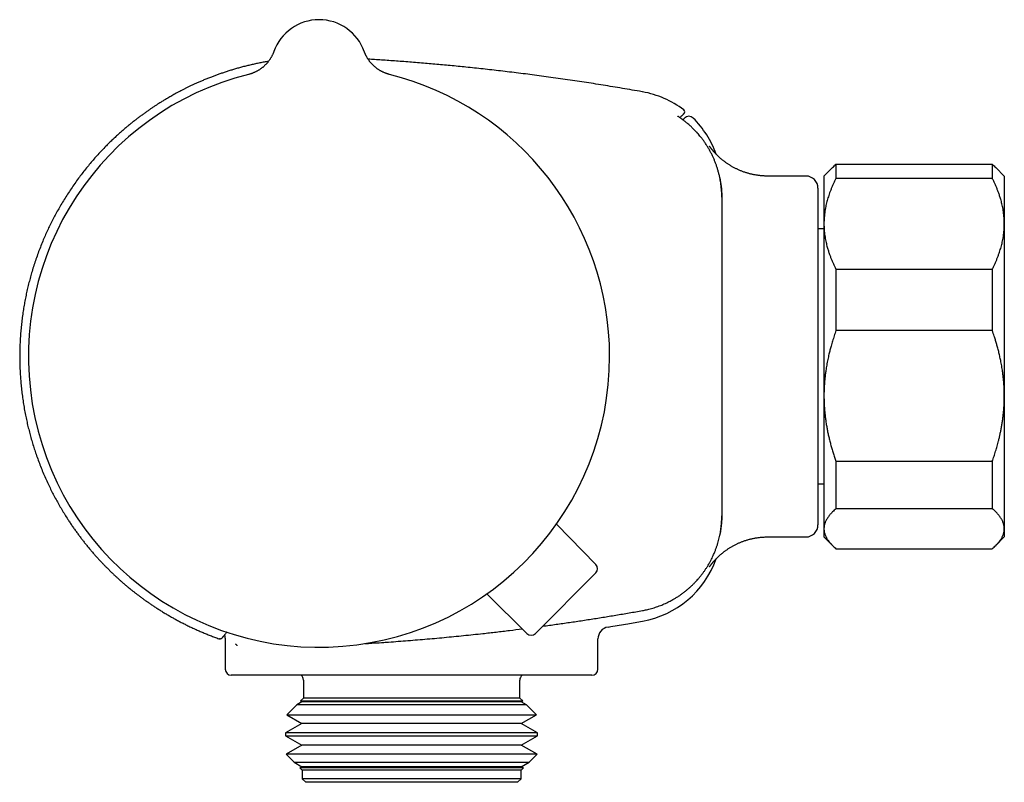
# Model space of a CAD drawing. Header units: millimetres. Extents: x 8 to 681, y 12 to 372.
# Tile 1 of 7: x 27 to 109, y 309 to 372. Entities that reach past the tile are written whole.
import ezdxf

# ---------------------------------------------------------------- set-up
doc = ezdxf.new("R2010")
doc.units = ezdxf.units.MM

msp = doc.modelspace()

# ---------------------------------------------------------------- linework, layer by layer
at = {"color": 7, "linetype": 'Continuous', "lineweight": 30}
for p, q in [((51.95, 372.198), (51.89, 372.197)), ((48.194, 369.573), (48.184, 369.546)), ((48.184, 369.546), (48.184, 369.546)), ((48.184, 369.546), (48.184, 369.546)), ((55.715, 369.546), (55.69, 369.613)), ((55.716, 369.546), (55.716, 369.546)), ((55.716, 369.546), (55.716, 369.546)), ((78.85, 366.201), (78.85, 366.201)), ((83.064, 364.024), (83.064, 364.024)), ((94.667, 359.914), (93.95, 359.198)), ((94.95, 360.176), (94.95, 359.004)), ((94.95, 360.176), (107.95, 360.176)), ((107.95, 360.176), (107.95, 359.004)), ((108.95, 359.198), (108.233, 359.914)), ((92.45, 359.198), (89.283, 359.198)), ((93.95, 359.198), (93.95, 355.233)), ((107.95, 359.004), (94.95, 359.004)), ((108.95, 359.198), (108.95, 355.233)), ((93.45, 358.198), (93.45, 330.198)), ((85.45, 357.445), (85.45, 357.421)), ((85.45, 357.421), (85.45, 330.974)), ((93.95, 354.798), (93.45, 354.798)), ((93.95, 355.233), (93.95, 340.917)), ((108.95, 355.233), (108.95, 340.917)), ((94.95, 351.462), (94.95, 346.35)), ((94.95, 351.462), (107.95, 351.462)), ((107.95, 351.462), (107.95, 346.35)), ((107.95, 346.35), (94.95, 346.35)), ((93.95, 340.917), (93.95, 329.881)), ((108.95, 340.917), (108.95, 329.881)), ((94.95, 335.484), (107.95, 335.484)), ((94.95, 335.484), (94.95, 331.543)), ((107.95, 335.484), (107.95, 331.543)), ((93.45, 333.598), (93.95, 333.598)), ((85.45, 330.974), (85.45, 330.953)), ((107.95, 331.543), (94.95, 331.543)), ((74.971, 326.907), (71.689, 330.247)), ((93.95, 329.881), (93.95, 329.198)), ((108.95, 329.881), (108.95, 329.198)), ((89.282, 329.198), (89.283, 329.198)), ((89.283, 329.198), (92.45, 329.198)), ((93.95, 329.198), (94.667, 328.481)), ((108.233, 328.481), (108.95, 329.198)), ((94.95, 328.22), (107.95, 328.22)), ((74.968, 326.203), (69.944, 321.18)), ((69.24, 321.177), (65.901, 324.458)), ((78.85, 322.194), (78.85, 322.194)), ((44.15, 320.776), (44.15, 318.198)), ((75.15, 318.198), (75.15, 320.72)), ((74.65, 317.698), (44.65, 317.698)), ((50.65, 317.298), (50.65, 315.798)), ((68.65, 315.798), (68.65, 317.298)), ((50.526, 315.492), (50.097, 315.245)), ((50.65, 315.798), (50.411, 315.559)), ((50.411, 315.559), (50.526, 315.492)), ((50.411, 315.559), (50.817, 315.559)), ((68.774, 315.492), (50.526, 315.492)), ((68.65, 315.798), (50.65, 315.798)), ((50.817, 315.559), (68.889, 315.559)), ((68.889, 315.559), (68.65, 315.798)), ((68.774, 315.492), (68.889, 315.559)), ((69.203, 315.245), (68.774, 315.492)), ((50.097, 315.245), (49.27, 314.418)), ((69.203, 315.245), (50.097, 315.245)), ((70.03, 314.418), (69.203, 315.245)), ((50.526, 313.692), (49.173, 312.911)), ((49.27, 314.418), (50.526, 313.692)), ((49.27, 314.418), (49.725, 314.418)), ((49.725, 314.418), (70.03, 314.418)), ((68.774, 313.692), (50.526, 313.692)), ((68.774, 313.692), (70.03, 314.418)), ((70.128, 312.911), (68.774, 313.692)), ((49.173, 312.911), (49.173, 312.674)), ((70.128, 312.911), (49.173, 312.911)), ((70.128, 312.674), (70.128, 312.911)), ((49.173, 312.674), (50.526, 311.892)), ((49.173, 312.674), (49.632, 312.674)), ((49.632, 312.674), (70.128, 312.674)), ((68.774, 311.892), (70.128, 312.674)), ((50.526, 311.892), (49.213, 311.134)), ((68.774, 311.892), (50.526, 311.892)), ((70.087, 311.134), (68.774, 311.892)), ((49.213, 311.134), (49.886, 310.462)), ((70.087, 311.134), (49.213, 311.134)), ((49.886, 310.462), (50.526, 310.092)), ((49.886, 310.462), (50.314, 310.462)), ((50.314, 310.462), (69.414, 310.462)), ((68.774, 310.092), (69.414, 310.462)), ((69.414, 310.462), (70.087, 311.134)), ((50.526, 310.092), (50.354, 309.993)), ((50.354, 309.993), (50.55, 309.798)), ((68.946, 309.993), (50.354, 309.993)), ((68.774, 310.092), (50.526, 310.092)), ((50.55, 309.798), (50.55, 309.098)), ((68.75, 309.798), (50.55, 309.798)), ((68.75, 309.798), (68.946, 309.993)), ((68.75, 309.098), (68.75, 309.798)), ((68.946, 309.993), (68.774, 310.092)), ((50.55, 309.098), (50.85, 308.798)), ((68.75, 309.098), (50.55, 309.098)), ((68.45, 308.798), (50.85, 308.798)), ((68.45, 308.798), (68.75, 309.098))]:
    msp.add_line(p, q, dxfattribs=at)
at = {"color": 7, "linetype": 'Continuous', "lineweight": 30, "flags": 128}
for points in [[(55.773, 369.398), (55.749, 369.457), (55.716, 369.546)], [(44.269, 321.28), (44.236, 321.238), (44.194, 321.184), (44.156, 321.136), (44.121, 321.092), (44.089, 321.051), (44.06, 321.015), (44.033, 320.981), (44.008, 320.951), (43.986, 320.924), (43.965, 320.899), (43.947, 320.877), (43.931, 320.857), (43.917, 320.84), (43.904, 320.825), (43.894, 320.813), (43.885, 320.802), (43.878, 320.794), (43.873, 320.788), (43.87, 320.784), (43.868, 320.782), (43.868, 320.782), (43.849, 320.762), (43.828, 320.746), (43.805, 320.732), (43.78, 320.722), (43.755, 320.715), (43.728, 320.711), (43.701, 320.711), (43.675, 320.715), (43.649, 320.722)]]:
    msp.add_lwpolyline(points, dxfattribs=at)
at = {"color": 7, "linetype": 'Continuous', "lineweight": 30}
for centre, radius, start, end in [((51.95, 368.198), 4, 19.69613, 160.30387), ((51.95, 344.198), 24.172, 104.03649, 0), ((51.95, 344.198), 24.172, 0, 75.96351), ((77.45, 358.325), 8, 52.78507, 79.91904), ((82.168, 364.536), 0.2, 315, 52.81908), ((82.713, 363.668), 0.5, 45.43308, 135.00016), ((77.45, 358.325), 8, 19.65658, 45.43154), ((92.45, 358.198), 1, 0, 90), ((92.45, 330.198), 1, 270, 0), ((74.614, 326.557), 0.5, 315, 44.5), ((77.45, 330.071), 8, 280.081, 340.35501), ((43.15, 320.776), 1, 0.0003, 17.13353), ((69.591, 321.534), 0.5, 225.5, 315), ((76.15, 320.72), 1, 99.29935, 180.00563), ((44.65, 318.198), 0.5, 180, 270), ((74.65, 318.198), 0.5, 270, 0), ((50.15, 317.298), 0.5, 0, 53.1301), ((69.15, 317.298), 0.5, 126.8699, 180)]:
    msp.add_arc(centre, radius, start, end, dxfattribs=at)
for points, knots in [([(48.184, 369.546), (48.184, 369.546), (48.183, 369.544), (48.182, 369.541), (48.181, 369.537), (48.179, 369.531), (48.176, 369.523), (48.171, 369.511), (48.165, 369.494), (48.155, 369.468), (48.141, 369.432), (48.12, 369.382), (48.093, 369.32), (48.062, 369.253), (48.028, 369.186), (47.994, 369.121), (47.956, 369.054), (47.916, 368.986), (47.873, 368.918), (47.827, 368.851), (47.779, 368.784), (47.729, 368.718), (47.677, 368.653), (47.624, 368.589), (47.568, 368.526), (47.51, 368.465), (47.45, 368.406), (47.389, 368.348), (47.326, 368.292), (47.262, 368.237), (47.196, 368.185), (47.128, 368.134), (47.059, 368.085), (46.988, 368.038), (46.916, 367.993), (46.843, 367.95), (46.769, 367.909), (46.693, 367.87), (46.617, 367.834), (46.539, 367.799), (46.461, 367.767), (46.378, 367.736), (46.292, 367.706), (46.202, 367.678), (46.134, 367.659), (46.095, 367.65), (46.087, 367.648)], [0, 0, 0, 0, 0.002589, 0.005862, 0.00877, 0.011601, 0.014705, 0.018712, 0.024453, 0.033287, 0.047021, 0.063858, 0.088052, 0.114872, 0.138914, 0.163744, 0.189725, 0.216418, 0.243596, 0.271111, 0.298867, 0.3268, 0.354866, 0.383035, 0.411286, 0.439602, 0.467971, 0.496384, 0.524833, 0.553313, 0.581819, 0.610349, 0.638897, 0.667464, 0.696045, 0.724639, 0.753246, 0.781863, 0.81049, 0.839126, 0.867769, 0.89642, 0.928267, 0.960097, 0.991827, 1, 1, 1, 1]), ([(57.813, 367.648), (57.792, 367.653), (57.744, 367.665), (57.668, 367.687), (57.586, 367.713), (57.505, 367.742), (57.425, 367.773), (57.346, 367.805), (57.268, 367.841), (57.192, 367.878), (57.117, 367.917), (57.043, 367.958), (56.97, 368.001), (56.9, 368.046), (56.83, 368.093), (56.763, 368.141), (56.696, 368.191), (56.632, 368.243), (56.569, 368.296), (56.509, 368.35), (56.45, 368.406), (56.393, 368.463), (56.337, 368.521), (56.284, 368.58), (56.233, 368.64), (56.184, 368.7), (56.137, 368.762), (56.092, 368.823), (56.05, 368.885), (56.009, 368.947), (55.971, 369.009), (55.935, 369.07), (55.901, 369.13), (55.87, 369.19), (55.841, 369.247), (55.815, 369.303), (55.792, 369.355), (55.771, 369.403), (55.755, 369.444), (55.742, 369.476), (55.734, 369.498), (55.728, 369.513), (55.724, 369.523), (55.721, 369.531), (55.719, 369.536), (55.718, 369.541), (55.717, 369.544), (55.716, 369.545), (55.716, 369.546)], [0, 0, 0, 0, 0.021311, 0.050449, 0.079517, 0.108512, 0.137432, 0.166275, 0.195036, 0.223713, 0.252301, 0.280797, 0.309195, 0.33749, 0.365678, 0.39375, 0.4217, 0.44952, 0.4772, 0.50473, 0.532099, 0.559292, 0.586296, 0.613091, 0.639657, 0.665971, 0.692004, 0.717724, 0.743092, 0.768059, 0.792569, 0.816552, 0.839921, 0.862568, 0.884354, 0.905099, 0.924554, 0.942334, 0.957683, 0.969259, 0.976901, 0.98203, 0.985705, 0.98859, 0.991152, 0.993776, 0.996728, 1, 1, 1, 1]), ([(47.744, 368.737), (47.685, 368.727), (47.503, 368.697), (47.203, 368.64), (46.838, 368.567), (46.476, 368.488), (46.117, 368.405), (45.767, 368.318), (45.425, 368.227), (45.091, 368.135), (44.766, 368.039), (44.45, 367.942), (44.142, 367.842), (43.843, 367.742), (43.552, 367.639), (43.27, 367.536), (42.98, 367.427), (42.684, 367.31), (42.383, 367.187), (42.094, 367.064), (41.822, 366.945), (41.567, 366.829), (41.329, 366.718), (41.1, 366.609), (40.881, 366.501), (40.67, 366.395), (40.469, 366.292), (40.27, 366.187), (40.076, 366.083), (39.885, 365.978), (39.705, 365.877), (39.535, 365.78), (39.384, 365.692), (39.249, 365.613), (39.127, 365.54), (39.005, 365.466), (38.882, 365.391), (38.756, 365.313), (38.602, 365.216), (38.421, 365.1), (38.21, 364.962), (37.995, 364.819), (37.779, 364.67), (37.559, 364.517), (37.335, 364.356), (37.107, 364.189), (36.876, 364.016), (36.643, 363.837), (36.408, 363.651), (36.169, 363.458), (35.925, 363.256), (35.677, 363.045), (35.425, 362.824), (35.169, 362.595), (34.912, 362.357), (34.652, 362.11), (34.391, 361.854), (34.105, 361.564), (33.796, 361.242), (33.469, 360.886), (33.149, 360.524), (32.836, 360.156), (32.53, 359.782), (32.232, 359.403), (31.931, 359.004), (31.628, 358.587), (31.326, 358.15), (31.033, 357.706), (30.749, 357.257), (30.483, 356.815), (30.235, 356.383), (30.002, 355.959), (29.778, 355.531), (29.562, 355.099), (29.354, 354.663), (29.156, 354.223), (28.959, 353.764), (28.766, 353.286), (28.578, 352.789), (28.4, 352.288), (28.233, 351.784), (28.081, 351.291), (27.944, 350.811), (27.821, 350.344), (27.706, 349.874), (27.6, 349.403), (27.504, 348.93), (27.417, 348.454), (27.336, 347.962), (27.263, 347.452), (27.199, 346.924), (27.146, 346.395), (27.105, 345.865), (27.075, 345.351), (27.057, 344.852), (27.049, 344.369), (27.05, 343.886), (27.061, 343.403), (27.082, 342.92), (27.111, 342.438), (27.152, 341.94), (27.204, 341.428), (27.269, 340.9), (27.345, 340.374), (27.432, 339.85), (27.528, 339.343), (27.63, 338.855), (27.738, 338.384), (27.856, 337.915), (27.982, 337.449), (28.117, 336.985), (28.261, 336.524), (28.419, 336.051), (28.593, 335.565), (28.782, 335.069), (28.982, 334.576), (29.192, 334.088), (29.407, 333.62), (29.624, 333.17), (29.842, 332.739), (30.069, 332.312), (30.304, 331.89), (30.547, 331.473), (30.798, 331.06), (31.03, 330.695), (31.24, 330.375), (31.425, 330.102), (31.612, 329.834), (31.799, 329.573), (31.985, 329.319), (32.171, 329.073), (32.356, 328.834), (32.549, 328.591), (32.749, 328.346), (32.955, 328.099), (33.16, 327.86), (33.362, 327.63), (33.56, 327.41), (33.755, 327.199), (33.945, 326.998), (34.132, 326.804), (34.327, 326.606), (34.529, 326.406), (34.738, 326.204), (34.941, 326.012), (35.138, 325.83), (35.329, 325.657), (35.486, 325.517), (35.612, 325.408), (35.708, 325.324), (35.808, 325.239), (35.913, 325.15), (36.024, 325.057), (36.141, 324.961), (36.263, 324.861), (36.403, 324.749), (36.561, 324.623), (36.74, 324.484), (36.929, 324.34), (37.128, 324.191), (37.336, 324.038), (37.555, 323.881), (37.785, 323.721), (38.024, 323.557), (38.275, 323.39), (38.534, 323.222), (38.803, 323.052), (39.082, 322.882), (39.371, 322.71), (39.663, 322.541), (39.959, 322.376), (40.257, 322.215), (40.564, 322.054), (40.882, 321.893), (41.21, 321.733), (41.547, 321.575), (41.885, 321.422), (42.223, 321.275), (42.56, 321.135), (42.906, 320.997), (43.261, 320.862), (43.509, 320.771), (43.64, 320.725), (43.649, 320.722)], [0, 0, 0, 0, 0.002726, 0.008418, 0.014006, 0.019748, 0.025375, 0.030887, 0.036283, 0.041565, 0.046731, 0.051781, 0.056716, 0.061536, 0.06624, 0.070828, 0.0753, 0.080422, 0.085383, 0.090183, 0.09482, 0.098969, 0.10298, 0.106852, 0.110585, 0.114179, 0.117635, 0.120951, 0.124439, 0.127759, 0.13091, 0.133893, 0.136707, 0.138924, 0.141052, 0.143214, 0.145426, 0.147686, 0.149995, 0.153722, 0.15757, 0.161539, 0.165512, 0.169599, 0.173801, 0.178117, 0.182547, 0.187009, 0.191582, 0.196266, 0.201059, 0.206065, 0.211186, 0.216422, 0.221773, 0.22724, 0.232823, 0.23852, 0.245885, 0.253256, 0.260627, 0.267999, 0.275371, 0.282743, 0.290116, 0.298225, 0.306335, 0.314444, 0.322554, 0.330663, 0.338035, 0.345407, 0.352778, 0.360149, 0.36752, 0.374891, 0.382262, 0.390371, 0.39848, 0.406589, 0.414699, 0.422808, 0.430181, 0.437554, 0.444926, 0.452299, 0.459671, 0.467044, 0.474416, 0.482525, 0.490634, 0.498742, 0.50685, 0.514958, 0.52233, 0.529702, 0.537074, 0.544446, 0.551818, 0.559191, 0.566563, 0.574672, 0.582782, 0.590891, 0.599001, 0.60711, 0.614482, 0.621853, 0.629225, 0.636596, 0.643967, 0.651338, 0.65871, 0.666819, 0.674928, 0.683038, 0.691147, 0.699257, 0.706629, 0.714, 0.721372, 0.728744, 0.736115, 0.743486, 0.750857, 0.755925, 0.760989, 0.765982, 0.77088, 0.775684, 0.780394, 0.785009, 0.789529, 0.794569, 0.799486, 0.80428, 0.808951, 0.813499, 0.817847, 0.822077, 0.826188, 0.830181, 0.834781, 0.839213, 0.843478, 0.847575, 0.851505, 0.855268, 0.85721, 0.859124, 0.861122, 0.863222, 0.865425, 0.86773, 0.870137, 0.872647, 0.875947, 0.879409, 0.883033, 0.886818, 0.890764, 0.894872, 0.899142, 0.903572, 0.908164, 0.912916, 0.917741, 0.922721, 0.927855, 0.933145, 0.938179, 0.943346, 0.948645, 0.954077, 0.959641, 0.965337, 0.971164, 0.976622, 0.982191, 0.98787, 0.99366, 0.999561, 1, 1, 1, 1]), ([(78.85, 366.201), (78.84, 366.203), (78.555, 366.254), (77.999, 366.351), (77.185, 366.491), (76.379, 366.625), (75.581, 366.755), (74.79, 366.881), (74.008, 367.002), (73.222, 367.12), (72.431, 367.236), (71.637, 367.349), (70.852, 367.457), (70.075, 367.562), (69.307, 367.661), (68.548, 367.757), (67.798, 367.849), (67.056, 367.937), (66.323, 368.021), (65.598, 368.102), (64.882, 368.178), (64.188, 368.25), (63.516, 368.318), (62.865, 368.381), (62.222, 368.441), (61.587, 368.498), (60.947, 368.554), (60.302, 368.608), (59.654, 368.66), (59.015, 368.71), (58.384, 368.757), (57.762, 368.801), (57.16, 368.842), (56.584, 368.879), (56.213, 368.902), (56.031, 368.914)], [0, 0, 0, 0, 0.001426, 0.037725, 0.073646, 0.10919, 0.144361, 0.179158, 0.213584, 0.247641, 0.282924, 0.317805, 0.352285, 0.386365, 0.420046, 0.45333, 0.486218, 0.51871, 0.550807, 0.582511, 0.613821, 0.644738, 0.673529, 0.701972, 0.730066, 0.757813, 0.785212, 0.813891, 0.842179, 0.870077, 0.897583, 0.924698, 0.951421, 0.976259, 1, 1, 1, 1]), ([(81.903, 364.096), (81.896, 364.101), (81.882, 364.111), (81.862, 364.125), (81.843, 364.137), (81.827, 364.149), (81.813, 364.158), (81.802, 364.166), (81.793, 364.172), (81.788, 364.176), (81.785, 364.178), (81.783, 364.179), (81.783, 364.179), (81.783, 364.179)], [0, 0, 0, 0, 0.108022, 0.222843, 0.337393, 0.45098, 0.56279, 0.671733, 0.764631, 0.84877, 0.926968, 0.992745, 1, 1, 1, 1]), ([(82.348, 363.772), (82.326, 363.789), (82.282, 363.822), (82.217, 363.871), (82.154, 363.918), (82.093, 363.962), (82.035, 364.004), (81.982, 364.041), (81.937, 364.073), (81.912, 364.09), (81.901, 364.097)], [0, 0, 0, 0, 0.132601, 0.265203, 0.394779, 0.524742, 0.654307, 0.780505, 0.907078, 1, 1, 1, 1]), ([(82.308, 364.394), (82.308, 364.395), (82.309, 364.396), (82.304, 364.39), (82.292, 364.378), (82.276, 364.362), (82.258, 364.344), (82.233, 364.319), (82.2, 364.286), (82.156, 364.242), (82.106, 364.192), (82.051, 364.137), (82.004, 364.09), (81.975, 364.061), (81.966, 364.052)], [0, 0, 0, 0, 0.026591, 0.119628, 0.212666, 0.283546, 0.354426, 0.425307, 0.531628, 0.637949, 0.744272, 0.850595, 0.956918, 1, 1, 1, 1]), ([(82.213, 363.875), (82.214, 363.876), (82.226, 363.888), (82.247, 363.909), (82.276, 363.938), (82.303, 363.964), (82.326, 363.988), (82.345, 364.007), (82.357, 364.019), (82.359, 364.021), (82.36, 364.021)], [0, 0, 0, 0, 0.010461, 0.134994, 0.259526, 0.384059, 0.538707, 0.693355, 0.848004, 1, 1, 1, 1]), ([(85.45, 357.445), (85.449, 357.534), (85.447, 357.711), (85.434, 357.977), (85.412, 358.242), (85.381, 358.507), (85.341, 358.772), (85.291, 359.039), (85.232, 359.307), (85.164, 359.572), (85.086, 359.835), (85.001, 360.092), (84.908, 360.344), (84.807, 360.591), (84.699, 360.834), (84.582, 361.073), (84.456, 361.311), (84.321, 361.546), (84.177, 361.779), (84.025, 362.006), (83.865, 362.229), (83.712, 362.426), (83.57, 362.6), (83.418, 362.776), (83.237, 362.972), (83.027, 363.185), (82.808, 363.389), (82.583, 363.586), (82.426, 363.71), (82.348, 363.772)], [0, 0, 0, 0, 0.036457, 0.072944, 0.109441, 0.145928, 0.182385, 0.2199, 0.257449, 0.295008, 0.332556, 0.370071, 0.406528, 0.443015, 0.479513, 0.516, 0.552456, 0.589972, 0.62752, 0.665079, 0.702628, 0.740143, 0.767566, 0.794988, 0.835962, 0.876979, 0.91801, 0.959026, 1, 1, 1, 1]), ([(89.283, 359.198), (89.261, 359.198), (89.197, 359.198), (89.093, 359.2), (88.969, 359.205), (88.846, 359.213), (88.723, 359.223), (88.601, 359.236), (88.479, 359.251), (88.357, 359.269), (88.236, 359.289), (88.116, 359.312), (87.996, 359.337), (87.878, 359.364), (87.759, 359.394), (87.642, 359.426), (87.526, 359.46), (87.411, 359.497), (87.297, 359.535), (87.183, 359.576), (87.071, 359.62), (86.961, 359.665), (86.851, 359.712), (86.743, 359.761), (86.637, 359.812), (86.532, 359.865), (86.428, 359.92), (86.327, 359.976), (86.227, 360.034), (86.13, 360.093), (86.035, 360.153), (85.942, 360.214), (85.852, 360.276), (85.764, 360.338), (85.68, 360.4), (85.599, 360.462), (85.522, 360.523), (85.449, 360.583), (85.38, 360.641), (85.314, 360.698), (85.253, 360.753), (85.196, 360.806), (85.142, 360.856), (85.092, 360.905), (85.046, 360.951), (85.002, 360.995), (84.962, 361.036), (84.924, 361.076), (84.889, 361.114), (84.856, 361.15), (84.825, 361.184), (84.796, 361.217), (84.769, 361.248), (84.743, 361.278), (84.719, 361.306), (84.696, 361.334), (84.674, 361.36), (84.654, 361.384), (84.635, 361.408), (84.616, 361.431), (84.599, 361.453), (84.583, 361.474), (84.567, 361.494), (84.551, 361.514), (84.537, 361.533), (84.524, 361.55), (84.511, 361.567), (84.499, 361.583), (84.488, 361.599), (84.478, 361.613), (84.468, 361.626), (84.46, 361.638), (84.452, 361.649), (84.445, 361.659), (84.439, 361.667), (84.435, 361.674), (84.431, 361.679), (84.429, 361.682), (84.429, 361.683), (84.429, 361.683), (84.429, 361.683)], [0, 0, 0, 0, 0.008893, 0.025512, 0.042111, 0.058689, 0.075246, 0.09178, 0.108292, 0.12478, 0.141243, 0.157681, 0.174092, 0.190474, 0.206827, 0.223149, 0.239438, 0.255692, 0.271908, 0.288084, 0.304215, 0.320298, 0.336328, 0.352298, 0.368203, 0.384032, 0.399775, 0.415419, 0.430947, 0.446339, 0.46157, 0.47661, 0.491424, 0.505971, 0.520205, 0.534077, 0.547538, 0.560544, 0.57306, 0.585058, 0.596529, 0.607475, 0.617911, 0.62786, 0.637357, 0.646439, 0.655146, 0.66352, 0.671607, 0.679447, 0.687083, 0.694558, 0.701913, 0.709187, 0.716421, 0.723655, 0.730919, 0.738248, 0.745681, 0.753256, 0.761015, 0.769004, 0.777722, 0.786456, 0.795606, 0.805207, 0.81531, 0.825966, 0.837226, 0.849142, 0.861765, 0.875146, 0.88933, 0.904361, 0.920275, 0.937099, 0.954853, 0.970357, 0.98581, 1, 1, 1, 1]), ([(94.667, 359.914), (94.71, 359.957), (94.799, 360.044), (94.899, 360.131), (94.95, 360.176)], [0, 0, 0, 0, 0.4861164, 1, 1, 1, 1]), ([(107.95, 360.176), (108, 360.132), (108.1, 360.045), (108.189, 359.958), (108.233, 359.914)], [0, 0, 0, 0, 0.5055415, 1, 1, 1, 1]), ([(85.271, 359.102), (85.276, 359.077), (85.297, 358.983), (85.326, 358.83), (85.357, 358.643), (85.382, 358.464), (85.404, 358.285), (85.421, 358.109), (85.434, 357.935), (85.443, 357.764), (85.449, 357.593), (85.45, 357.479), (85.45, 357.421)], [0, 0, 0, 0, 0.046281, 0.169947, 0.276206, 0.382465, 0.488939, 0.595414, 0.696467, 0.797521, 0.898761, 1, 1, 1, 1]), ([(94.95, 359.004), (94.91, 358.925), (94.829, 358.765), (94.716, 358.524), (94.61, 358.282), (94.51, 358.039), (94.423, 357.807), (94.347, 357.588), (94.28, 357.381), (94.22, 357.174), (94.166, 356.967), (94.117, 356.76), (94.071, 356.534), (94.029, 356.29), (93.994, 356.026), (93.969, 355.762), (93.953, 355.498), (93.951, 355.321), (93.95, 355.233)], [0, 0, 0, 0, 0.065617, 0.131252, 0.19689, 0.262521, 0.328134, 0.383158, 0.438187, 0.493212, 0.547625, 0.602042, 0.656455, 0.725142, 0.793864, 0.862595, 0.931314, 1, 1, 1, 1]), ([(108.95, 355.233), (108.95, 355.277), (108.949, 355.402), (108.941, 355.608), (108.924, 355.852), (108.897, 356.095), (108.863, 356.338), (108.823, 356.567), (108.778, 356.783), (108.73, 356.985), (108.668, 357.218), (108.589, 357.483), (108.494, 357.762), (108.395, 358.025), (108.295, 358.272), (108.187, 358.518), (108.073, 358.762), (107.991, 358.924), (107.95, 359.004)], [0, 0, 0, 0, 0.034083, 0.097391, 0.160725, 0.224069, 0.287405, 0.350715, 0.403935, 0.45716, 0.51038, 0.588809, 0.667238, 0.733776, 0.800332, 0.866897, 0.933458, 1, 1, 1, 1]), ([(93.95, 355.233), (93.95, 355.19), (93.951, 355.065), (93.959, 354.858), (93.976, 354.615), (94.003, 354.372), (94.037, 354.129), (94.077, 353.9), (94.122, 353.684), (94.17, 353.482), (94.232, 353.248), (94.311, 352.984), (94.406, 352.705), (94.505, 352.441), (94.605, 352.194), (94.713, 351.949), (94.827, 351.705), (94.909, 351.543), (94.95, 351.462)], [0, 0, 0, 0, 0.034083, 0.097391, 0.160725, 0.224069, 0.287405, 0.350715, 0.403935, 0.45716, 0.51038, 0.588809, 0.667238, 0.733776, 0.800332, 0.866897, 0.933458, 1, 1, 1, 1]), ([(107.95, 351.462), (107.99, 351.542), (108.071, 351.701), (108.184, 351.942), (108.29, 352.184), (108.39, 352.428), (108.477, 352.659), (108.553, 352.879), (108.62, 353.086), (108.68, 353.293), (108.734, 353.5), (108.783, 353.707), (108.829, 353.932), (108.871, 354.177), (108.906, 354.44), (108.931, 354.704), (108.947, 354.969), (108.949, 355.145), (108.95, 355.233)], [0, 0, 0, 0, 0.065617, 0.131252, 0.19689, 0.262521, 0.328134, 0.383158, 0.438187, 0.493212, 0.547625, 0.602042, 0.656455, 0.725142, 0.793864, 0.862595, 0.931314, 1, 1, 1, 1]), ([(94.95, 346.35), (94.9, 346.207), (94.8, 345.92), (94.662, 345.485), (94.544, 345.084), (94.446, 344.717), (94.373, 344.421), (94.313, 344.16), (94.265, 343.937), (94.221, 343.713), (94.179, 343.489), (94.141, 343.266), (94.1, 343.001), (94.059, 342.694), (94.021, 342.356), (93.992, 342.029), (93.971, 341.712), (93.958, 341.421), (93.951, 341.156), (93.95, 340.997), (93.95, 340.917)], [0, 0, 0, 0, 0.081921, 0.163952, 0.245981, 0.307681, 0.369381, 0.410651, 0.45192, 0.492959, 0.533999, 0.57481, 0.615621, 0.678871, 0.742121, 0.799376, 0.856637, 0.913892, 0.956946, 1, 1, 1, 1]), ([(108.95, 340.917), (108.95, 340.993), (108.949, 341.144), (108.943, 341.395), (108.931, 341.672), (108.912, 341.974), (108.885, 342.289), (108.851, 342.616), (108.811, 342.918), (108.772, 343.182), (108.735, 343.407), (108.695, 343.631), (108.641, 343.906), (108.572, 344.231), (108.483, 344.605), (108.391, 344.956), (108.297, 345.285), (108.205, 345.591), (108.091, 345.947), (108.003, 346.199), (107.95, 346.35)], [0, 0, 0, 0, 0.040822, 0.081644, 0.136201, 0.190763, 0.245319, 0.306969, 0.368619, 0.409915, 0.45121, 0.492116, 0.533021, 0.602274, 0.671536, 0.74079, 0.798361, 0.855936, 0.913507, 1, 1, 1, 1]), ([(93.95, 340.917), (93.95, 340.859), (93.951, 340.684), (93.958, 340.391), (93.976, 340.039), (94.001, 339.688), (94.036, 339.337), (94.078, 338.987), (94.129, 338.639), (94.188, 338.292), (94.255, 337.945), (94.329, 337.601), (94.412, 337.252), (94.504, 336.899), (94.604, 336.542), (94.713, 336.187), (94.827, 335.834), (94.909, 335.601), (94.95, 335.484)], [0, 0, 0, 0, 0.031424, 0.0949, 0.158401, 0.221913, 0.285417, 0.348894, 0.412349, 0.475827, 0.539313, 0.602795, 0.666254, 0.732988, 0.799741, 0.866503, 0.933261, 1, 1, 1, 1]), ([(107.95, 335.484), (107.999, 335.623), (108.096, 335.902), (108.23, 336.323), (108.355, 336.747), (108.457, 337.127), (108.539, 337.462), (108.604, 337.751), (108.667, 338.055), (108.726, 338.374), (108.781, 338.708), (108.829, 339.044), (108.869, 339.381), (108.901, 339.72), (108.926, 340.061), (108.942, 340.402), (108.949, 340.687), (108.95, 340.859), (108.95, 340.917)], [0, 0, 0, 0, 0.0795354, 0.1590914, 0.2386438, 0.3181745, 0.3715078, 0.4248449, 0.4781777, 0.5392289, 0.6002941, 0.6613583, 0.722408, 0.7839421, 0.8454925, 0.9070423, 0.9685758, 1, 1, 1, 1]), ([(78.852, 323.076), (78.906, 323.086), (79.015, 323.106), (79.195, 323.144), (79.393, 323.19), (79.607, 323.247), (79.821, 323.31), (80.033, 323.379), (80.245, 323.455), (80.456, 323.537), (80.665, 323.625), (80.873, 323.72), (81.061, 323.812), (81.23, 323.901), (81.408, 323.999), (81.611, 324.118), (81.837, 324.26), (82.058, 324.411), (82.273, 324.568), (82.481, 324.73), (82.679, 324.896), (82.87, 325.066), (83.055, 325.242), (83.214, 325.404), (83.351, 325.549), (83.483, 325.697), (83.627, 325.867), (83.782, 326.062), (83.932, 326.261), (84.07, 326.458), (84.198, 326.653), (84.316, 326.845), (84.429, 327.04), (84.538, 327.24), (84.641, 327.443), (84.73, 327.633), (84.806, 327.807), (84.882, 327.99), (84.962, 328.198), (85.044, 328.434), (85.119, 328.671), (85.184, 328.903), (85.241, 329.129), (85.289, 329.349), (85.331, 329.571), (85.367, 329.795), (85.397, 330.021), (85.418, 330.23), (85.433, 330.42), (85.443, 330.594), (85.449, 330.772), (85.45, 330.892), (85.45, 330.953)], [0, 0, 0, 0, 0.014838, 0.029677, 0.049545, 0.069418, 0.089286, 0.10944, 0.129598, 0.149752, 0.170198, 0.190648, 0.211094, 0.226501, 0.241907, 0.265825, 0.289762, 0.313706, 0.337643, 0.361561, 0.384414, 0.407279, 0.430144, 0.452998, 0.468404, 0.48381, 0.506127, 0.528454, 0.550781, 0.573098, 0.593252, 0.61341, 0.633565, 0.654011, 0.674462, 0.694909, 0.710315, 0.725722, 0.748039, 0.770366, 0.792694, 0.81501, 0.835165, 0.855323, 0.875478, 0.895924, 0.916375, 0.936822, 0.952229, 0.967636, 0.983818, 1, 1, 1, 1]), ([(85.45, 330.974), (85.45, 330.914), (85.449, 330.793), (85.443, 330.617), (85.433, 330.447), (85.419, 330.263), (85.399, 330.061), (85.37, 329.841), (85.336, 329.621), (85.303, 329.442), (85.28, 329.336), (85.273, 329.304)], [0, 0, 0, 0, 0.1075381, 0.2150762, 0.3134522, 0.4118281, 0.5435532, 0.6753036, 0.8070286, 0.9406446, 1, 1, 1, 1]), ([(94.95, 331.543), (94.9, 331.5), (94.8, 331.412), (94.673, 331.29), (94.565, 331.178), (94.475, 331.077), (94.39, 330.976), (94.31, 330.871), (94.236, 330.762), (94.168, 330.651), (94.109, 330.538), (94.059, 330.426), (94.018, 330.315), (93.988, 330.205), (93.966, 330.097), (93.953, 329.989), (93.951, 329.917), (93.95, 329.881)], [0, 0, 0, 0, 0.081943, 0.163884, 0.225569, 0.287265, 0.348959, 0.410642, 0.477602, 0.54459, 0.611585, 0.678569, 0.745525, 0.809135, 0.872763, 0.936391, 1, 1, 1, 1]), ([(108.95, 329.881), (108.95, 329.901), (108.949, 329.956), (108.941, 330.047), (108.924, 330.154), (108.897, 330.261), (108.863, 330.368), (108.82, 330.475), (108.769, 330.581), (108.71, 330.687), (108.644, 330.793), (108.57, 330.898), (108.487, 331.004), (108.395, 331.112), (108.295, 331.221), (108.187, 331.329), (108.073, 331.437), (107.991, 331.508), (107.95, 331.543)], [0, 0, 0, 0, 0.034083, 0.097391, 0.160725, 0.224069, 0.287405, 0.350715, 0.414003, 0.477313, 0.540632, 0.603946, 0.667238, 0.733776, 0.800332, 0.866897, 0.933458, 1, 1, 1, 1]), ([(93.95, 329.881), (93.95, 329.862), (93.951, 329.806), (93.959, 329.712), (93.978, 329.6), (94.006, 329.488), (94.044, 329.376), (94.09, 329.265), (94.141, 329.162), (94.196, 329.066), (94.251, 328.978), (94.315, 328.886), (94.389, 328.789), (94.472, 328.688), (94.562, 328.588), (94.67, 328.476), (94.797, 328.353), (94.899, 328.264), (94.95, 328.22)], [0, 0, 0, 0, 0.034083, 0.100121, 0.166196, 0.232293, 0.298392, 0.364473, 0.430514, 0.483268, 0.536027, 0.588782, 0.649935, 0.7111, 0.772266, 0.833421, 0.91671, 1, 1, 1, 1]), ([(107.95, 328.22), (108, 328.263), (108.1, 328.351), (108.227, 328.473), (108.335, 328.585), (108.425, 328.686), (108.51, 328.787), (108.584, 328.886), (108.65, 328.98), (108.708, 329.072), (108.762, 329.168), (108.812, 329.269), (108.856, 329.376), (108.892, 329.483), (108.919, 329.586), (108.937, 329.687), (108.948, 329.784), (108.949, 329.849), (108.95, 329.881)], [0, 0, 0, 0, 0.0819423, 0.163884, 0.2255684, 0.2872639, 0.348958, 0.4106407, 0.4653584, 0.5200807, 0.574798, 0.6380595, 0.7013377, 0.7646148, 0.827875, 0.8852479, 0.9426273, 1, 1, 1, 1]), ([(84.428, 326.711), (84.428, 326.711), (84.428, 326.711), (84.43, 326.714), (84.431, 326.716), (84.434, 326.721), (84.439, 326.727), (84.444, 326.735), (84.45, 326.744), (84.458, 326.754), (84.466, 326.766), (84.475, 326.779), (84.486, 326.793), (84.497, 326.808), (84.509, 326.825), (84.521, 326.842), (84.535, 326.86), (84.55, 326.879), (84.565, 326.899), (84.581, 326.92), (84.598, 326.941), (84.616, 326.964), (84.636, 326.988), (84.656, 327.014), (84.679, 327.042), (84.703, 327.07), (84.729, 327.101), (84.757, 327.134), (84.787, 327.168), (84.818, 327.204), (84.852, 327.241), (84.888, 327.28), (84.926, 327.321), (84.967, 327.364), (85.011, 327.409), (85.058, 327.457), (85.109, 327.507), (85.164, 327.56), (85.223, 327.615), (85.288, 327.673), (85.357, 327.734), (85.428, 327.795), (85.502, 327.856), (85.578, 327.917), (85.657, 327.978), (85.74, 328.04), (85.827, 328.102), (85.916, 328.164), (86.009, 328.226), (86.104, 328.287), (86.201, 328.346), (86.301, 328.405), (86.402, 328.461), (86.505, 328.517), (86.61, 328.57), (86.716, 328.622), (86.824, 328.671), (86.933, 328.719), (87.043, 328.764), (87.154, 328.808), (87.266, 328.849), (87.383, 328.889), (87.501, 328.928), (87.624, 328.964), (87.748, 328.999), (87.877, 329.031), (88.007, 329.061), (88.136, 329.088), (88.267, 329.112), (88.397, 329.132), (88.528, 329.151), (88.659, 329.166), (88.79, 329.178), (88.921, 329.187), (89.052, 329.194), (89.172, 329.197), (89.249, 329.197), (89.283, 329.197)], [0, 0, 0, 0, 0.0167168, 0.0407369, 0.0576269, 0.0757965, 0.0912843, 0.1060126, 0.1200024, 0.1332817, 0.1458829, 0.1578426, 0.1691997, 0.1799953, 0.1902715, 0.2000708, 0.2094358, 0.2184089, 0.2270318, 0.2353456, 0.2433907, 0.2512067, 0.2588327, 0.2671481, 0.2744978, 0.2825673, 0.2906018, 0.2986346, 0.306707, 0.3148643, 0.3231594, 0.3316461, 0.3403792, 0.3494147, 0.3588098, 0.3686228, 0.3789121, 0.3897356, 0.4011486, 0.4132007, 0.4259324, 0.4393697, 0.452032, 0.4651948, 0.47882, 0.4928603, 0.5072626, 0.5219728, 0.5369394, 0.552116, 0.5674623, 0.582945, 0.5985366, 0.6142151, 0.629963, 0.6457664, 0.6616144, 0.6774983, 0.6934114, 0.7093483, 0.7253047, 0.7412772, 0.7590799, 0.7750771, 0.7928279, 0.8105945, 0.8283313, 0.8460375, 0.8637138, 0.8813608, 0.8989793, 0.9165702, 0.9341341, 0.9516719, 0.9691844, 0.9866721, 1, 1, 1, 1]), ([(70.54, 321.776), (70.733, 321.802), (71.295, 321.877), (72.226, 322.009), (73.332, 322.171), (74.438, 322.339), (75.543, 322.514), (76.647, 322.695), (77.75, 322.881), (78.485, 323.011), (78.852, 323.076)], [0, 0, 0, 0, 0.069394, 0.202226, 0.33517, 0.468114, 0.601057, 0.734038, 0.86702, 1, 1, 1, 1]), ([(75.988, 321.707), (76.064, 321.719), (76.61, 321.807), (77.564, 321.968), (78.442, 322.123), (78.85, 322.195)], [0, 0, 0, 0, 0.079017, 0.571265, 1, 1, 1, 1]), ([(55.784, 320.333), (55.974, 320.344), (56.424, 320.372), (57.008, 320.41), (57.672, 320.455), (58.342, 320.503), (59.147, 320.564), (59.951, 320.628), (60.755, 320.695), (61.559, 320.765), (62.363, 320.839), (63.166, 320.916), (63.969, 320.996), (64.772, 321.079), (65.677, 321.177), (66.685, 321.291), (67.779, 321.42), (68.502, 321.51), (68.856, 321.555)], [0, 0, 0, 0, 0.043271, 0.103069, 0.133792, 0.195238, 0.256684, 0.318131, 0.379577, 0.441027, 0.502477, 0.563939, 0.625401, 0.686868, 0.748334, 0.833419, 0.918505, 1, 1, 1, 1]), ([(45.148, 320.156), (45.137, 320.167), (45.116, 320.189), (45.087, 320.219), (45.062, 320.245), (45.041, 320.267), (45.021, 320.288), (45.003, 320.306), (44.993, 320.317), (44.988, 320.322)], [0, 0, 0, 0, 0.134555, 0.269239, 0.405644, 0.542622, 0.679373, 0.839548, 1, 1, 1, 1])]:
    msp.add_open_spline(points, degree=3, knots=knots, dxfattribs=at)

doc.saveas('drawing.dxf')
